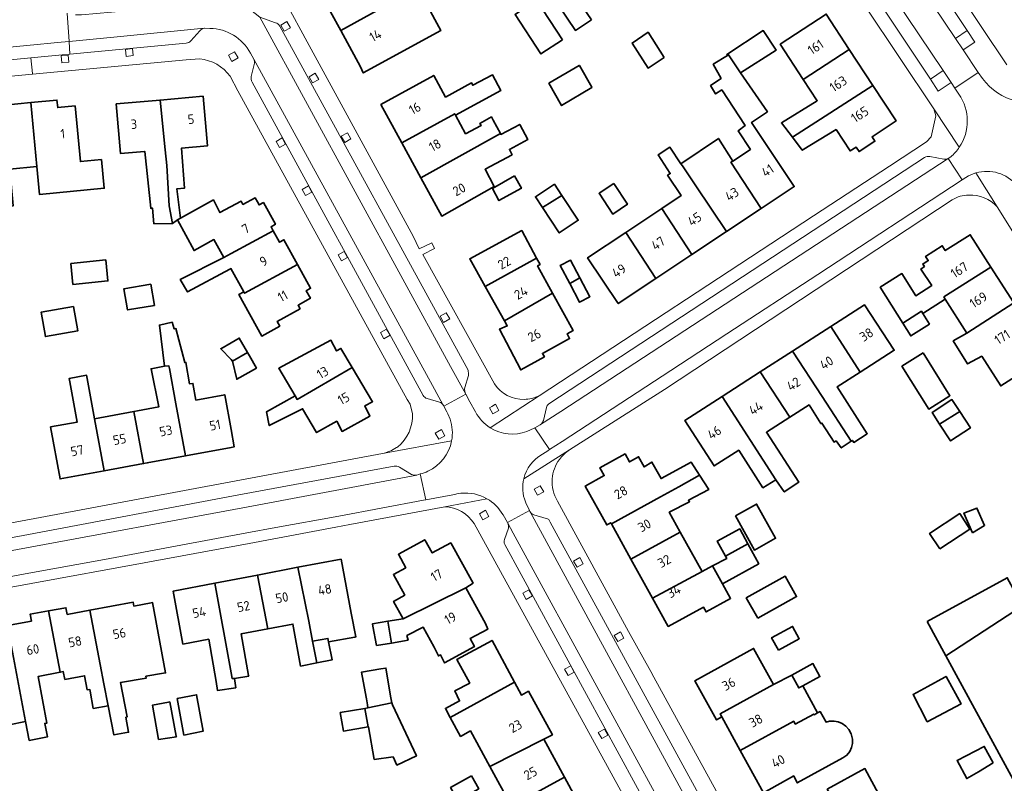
# Model space of a CAD drawing. Extents: x 152761 to 155748, y 459947 to 462743.
# Tile 190 of 256: x 154970 to 155110, y 461558 to 461667. Entities that reach past the tile are written whole.
import ezdxf
from ezdxf.enums import TextEntityAlignment as Align

# ---------------------------------------------------------------- set-up
doc = ezdxf.new("R2010")
doc.units = 0
doc.header["$LTSCALE"] = 0.75
for name, color, linetype, lineweight in [('B-RO-GR-GROENVOORZIENING-GV', 251, 'CONTINUOUS', 18), ('B-RO-OG-BEBOUWING-GV', 6, 'CONTINUOUS', 35), ('B-RO-OG-BEBOUWING-T18', 1, 'CONTINUOUS', 18), ('B-RO-VH-VERHARDING_ASFALT-GV', 251, 'CONTINUOUS', 18), ('B-RO-VH-VERHARDING_STRAATBAKSTEEN-GV', 251, 'CONTINUOUS', 18), ('B-RO-VH-VERHARDING_TEGEL-GV', 251, 'CONTINUOUS', 18)]:
    doc.layers.add(name, color=color, linetype=linetype, lineweight=lineweight)
doc.styles.add('NLCS-ISO-M200-T18', font='NLCS-ISO.ttf', dxfattribs={"height": 0.36})

msp = doc.modelspace()

# ---------------------------------------------------------------- linework, layer by layer
at = {"layer": 'B-RO-GR-GROENVOORZIENING-GV', "flags": 128}
for points in [[(155007.558, 461664.923), (155008.429, 461665.414), (155007.939, 461666.285), (155007.067, 461665.794)], [(155103.015, 461663.907), (155104.119, 461662.264), (155105.789, 461663.368), (155104.677, 461665.03)], [(154985.093, 461661.357), (154986.088, 461661.453), (154985.992, 461662.448), (154984.996, 461662.352)], [(155000.118, 461660.646), (155000.989, 461661.137), (155000.498, 461662.008), (154999.627, 461661.517)], [(154975.925, 461660.449), (154976.92, 461660.545), (154976.824, 461661.54), (154975.828, 461661.444)], [(155099.458, 461658.096), (155100.566, 461656.411), (155102.406, 461657.645), (155101.289, 461659.323)], [(155011.585, 461657.59), (155012.456, 461658.081), (155011.966, 461658.952), (155011.094, 461658.461)], [(155006.882, 461648.403), (155007.754, 461648.894), (155007.263, 461649.765), (155006.392, 461649.275)], [(155016.163, 461649.121), (155017.035, 461649.612), (155016.544, 461650.483), (155015.673, 461649.992)], [(155010.601, 461641.566), (155011.473, 461642.057), (155010.982, 461642.928), (155010.111, 461642.437)], [(155015.695, 461632.278), (155016.567, 461632.769), (155016.076, 461633.64), (155015.205, 461633.15)], [(155030.224, 461623.544), (155031.095, 461624.035), (155030.604, 461624.906), (155029.733, 461624.415)], [(155021.733, 461621.22), (155022.604, 461621.711), (155022.113, 461622.582), (155021.242, 461622.091)], [(155037.223, 461610.534), (155038.094, 461611.025), (155037.987, 461611.216), (155037.604, 461611.896), (155037.087, 461611.605), (155036.732, 461611.405)], [(155029.52, 461606.943), (155030.391, 461607.434), (155029.9, 461608.305), (155029.029, 461607.814)], [(155043.598, 461598.971), (155044.469, 461599.462), (155043.978, 461600.333), (155043.107, 461599.842)], [(155035.805, 461595.476), (155036.676, 461595.967), (155036.185, 461596.838), (155035.314, 461596.347)], [(155049.203, 461588.746), (155050.074, 461589.236), (155049.584, 461590.108), (155048.712, 461589.617)], [(155041.978, 461584.164), (155042.849, 461584.655), (155042.358, 461585.526), (155041.487, 461585.035)], [(155054.99, 461578.184), (155055.861, 461578.674), (155055.37, 461579.546), (155054.499, 461579.055)], [(155047.918, 461573.36), (155048.789, 461573.851), (155048.298, 461574.722), (155047.427, 461574.232)], [(155052.705, 461564.378), (155053.577, 461564.869), (155053.086, 461565.74), (155052.215, 461565.249)]]:
    msp.add_lwpolyline(points, close=True, dxfattribs=at)
at = {"layer": 'B-RO-OG-BEBOUWING-GV', "flags": 128}
for points in [[(155012.679, 461670.397), (155015.58, 461665.039), (155023.087, 461669.169), (155020.199, 461674.458)], [(155026.386, 461670.969), (155023.087, 461669.169), (155015.58, 461665.039), (155018.397, 461659.85), (155018.789, 461658.998), (155029.817, 461665.023), (155027.791, 461668.753), (155032.899, 461671.536), (155032.845, 461671.671), (155034.927, 461672.779), (155033.819, 461674.887), (155029.575, 461672.725)], [(155047.108, 461663.7), (155043.441, 461669.32), (155040.384, 461667.326), (155044.051, 461661.705)], [(155051.242, 461666.559), (155048.898, 461670.06), (155046.632, 461668.543), (155048.976, 461665.042)], [(155087.925, 461662.348), (155084.642, 461667.356), (155078.1, 461663.067), (155081.386, 461658.055)], [(155061.587, 461661.195), (155059.305, 461664.779), (155057.035, 461663.239), (155059.305, 461659.682)], [(155070.596, 461661.496), (155070.743, 461661.587), (155072.465, 461659.013), (155077.499, 461662.222), (155075.679, 461665.014), (155070.507, 461661.631)], [(155079.833, 461649.847), (155091.285, 461657.223), (155087.925, 461662.348), (155081.386, 461658.055), (155083.364, 461655.038), (155078.273, 461651.891)], [(155070.596, 461661.496), (155068.569, 461660.244), (155069.688, 461658.226), (155068.186, 461657.198), (155068.905, 461656.025), (155069.781, 461656.585), (155073.128, 461651.548), (155072.141, 461650.777), (155073.867, 461648.133), (155071.37, 461646.473), (155071.098, 461646.292), (155075.377, 461639.713), (155080.095, 461642.85), (155074.037, 461651.959), (155076.287, 461653.486), (155072.465, 461659.013), (155070.743, 461661.587)], [(155051.285, 461656.951), (155051.314, 461656.969), (155049.531, 461660.077), (155049.48, 461660.047), (155045.206, 461657.538), (155046.99, 461654.348)], [(155024.272, 461649.05), (155031.799, 461653.195), (155031.912, 461652.988), (155038.35, 461656.491), (155037.154, 461658.732), (155034.37, 461657.246), (155034.181, 461657.597), (155030.504, 461655.568), (155028.824, 461658.646), (155021.298, 461654.502)], [(155079.833, 461649.847), (155081.228, 461648.019), (155086.054, 461650.935), (155088.039, 461647.907), (155088.892, 461648.466), (155089.319, 461647.814), (155091.577, 461649.294), (155091.156, 461649.937), (155094.587, 461652.186), (155091.285, 461657.223)], [(154968.537, 461645.338), (154972.387, 461645.7), (154971.525, 461654.786), (154967.823, 461654.435), (154967.926, 461653.364), (154965.425, 461653.124), (154966.175, 461645.323), (154963.202, 461645.037), (154964.345, 461633.144), (154966.982, 461633.47), (154966.593, 461637.575), (154965.95, 461637.512), (154965.744, 461639.86), (154969.02, 461640.118)], [(154972.387, 461645.7), (154972.765, 461641.711), (154981.957, 461642.618), (154981.555, 461646.689), (154978.574, 461646.397), (154977.798, 461654.313), (154975.328, 461654.076), (154975.226, 461655.137), (154971.525, 461654.786)], [(154989.889, 461655.134), (154983.654, 461654.583), (154984.276, 461647.533), (154987.683, 461647.833), (154987.72, 461647.836), (154988.559, 461639.756), (154988.829, 461639.756), (154989.018, 461637.567), (154991.64, 461637.62), (154991.19, 461640.126), (154990.859, 461645.832), (154990.605, 461648.091)], [(154991.64, 461637.62), (154992.37, 461638.107), (154992.802, 461638.35), (154992.289, 461642.539), (154993.371, 461642.62), (154992.935, 461648.296), (154996.638, 461648.622), (154996.014, 461655.676), (154989.889, 461655.134), (154990.605, 461648.091), (154990.859, 461645.832), (154991.19, 461640.126)], [(155026.971, 461644.105), (155038.296, 461650.372), (155037.271, 461652.299), (155037.032, 461652.747), (155035.384, 461651.828), (155035.573, 461651.531), (155033.351, 461650.352), (155031.912, 461652.988), (155031.799, 461653.195), (155024.272, 461649.05)], [(155038.296, 461650.372), (155026.971, 461644.105), (155029.948, 461638.648), (155037.436, 461642.869), (155036.109, 461645.299), (155039.95, 461647.368), (155039.572, 461648.125), (155042.221, 461649.557), (155041.043, 461651.684), (155038.356, 461650.26)], [(155063.982, 461646.098), (155064.198, 461645.776), (155066.088, 461642.96), (155070.46, 461636.442), (155075.377, 461639.713), (155071.098, 461646.292), (155071.37, 461646.473), (155069.317, 461649.679)], [(155061.245, 461639.739), (155065.544, 461633.173), (155070.46, 461636.442), (155066.088, 461642.96), (155064.198, 461645.776), (155063.982, 461646.098), (155062.417, 461648.433), (155060.737, 461647.342), (155062.452, 461644.702), (155062.078, 461644.451), (155064.008, 461641.577)], [(155040.314, 461644.374), (155037.156, 461642.59), (155038.097, 461640.857), (155041.282, 461642.611)], [(155047.035, 461641.572), (155045.974, 461643.174), (155043.282, 461641.392), (155044.277, 461639.889)], [(155054.447, 461643.284), (155052.339, 461641.906), (155054.284, 461638.932), (155056.365, 461640.337)], [(154992.802, 461638.35), (154992.37, 461638.107), (154994.72, 461633.755), (154997.562, 461635.304), (154998.939, 461632.752), (155000, 461633.325), (155006.001, 461636.563), (155005.681, 461637.145), (155006.292, 461637.486), (155004.596, 461640.571), (155003.985, 461640.229), (155003.749, 461640.658), (155003.428, 461641.242), (155001.675, 461640.299), (155001.41, 461640.781), (154998.396, 461639.16), (154997.478, 461640.944)], [(155044.277, 461639.889), (155046.675, 461636.267), (155049.367, 461638.049), (155047.035, 461641.572)], [(155056.134, 461636.34), (155060.425, 461629.769), (155065.544, 461633.173), (155061.245, 461639.739)], [(155036.136, 461628.661), (155043.45, 461632.682), (155041.333, 461636.589), (155033.946, 461632.589)], [(155006.001, 461636.563), (155000, 461633.325), (154998.939, 461632.752), (154992.772, 461629.635), (154993.814, 461627.871), (154999.831, 461631.099), (154999.98, 461631.179), (155001.789, 461627.891), (155001.906, 461627.677), (155009.431, 461631.78), (155007.507, 461635.278), (155006.896, 461634.937)], [(155060.425, 461629.769), (155056.134, 461636.34), (155050.698, 461632.725), (155055.066, 461626.205)], [(155095.526, 461623.44), (155098.176, 461625.135), (155098.382, 461624.806), (155101.568, 461626.862), (155101.379, 461627.159), (155108.066, 461631.392), (155105.116, 461636.003), (155101.578, 461633.739), (155101.137, 461634.428), (155098.781, 461632.921), (155099.156, 461632.336), (155098.383, 461631.841), (155098.61, 461631.487), (155098.104, 461631.115), (155099.644, 461628.79), (155097.381, 461627.336), (155095.418, 461630.469), (155092.333, 461628.535)], [(154977.202, 461631.908), (154977.507, 461628.928), (154982.476, 461629.437), (154982.171, 461632.417)], [(155043.45, 461632.682), (155036.136, 461628.661), (155038.866, 461623.765), (155045.725, 461627.675), (155043.589, 461631.577), (155043.943, 461631.771)], [(155048.151, 461629.058), (155049.599, 461629.883), (155048.268, 461632.396), (155046.796, 461631.616)], [(155001.789, 461627.891), (155001.108, 461627.51), (155004.361, 461621.595), (155006.919, 461623.025), (155006.558, 461623.682), (155009.796, 461625.492), (155009.526, 461625.982), (155011.281, 461626.963), (155010.683, 461628.05), (155011.294, 461628.391), (155009.431, 461631.78), (155001.906, 461627.677)], [(155101.568, 461626.862), (155104.658, 461622.033), (155111.318, 461626.309), (155108.066, 461631.392), (155101.379, 461627.159)], [(155049.599, 461629.883), (155048.151, 461629.058), (155049.556, 461626.407), (155051.027, 461627.186)], [(154988.579, 461628.982), (154984.76, 461628.326), (154985.278, 461625.31), (154989.096, 461625.966)], [(155038.866, 461623.765), (155039.267, 461623.046), (155038.164, 461622.569), (155041.183, 461616.784), (155044.569, 461618.651), (155044.277, 461619.128), (155048.137, 461621.242), (155047.777, 461621.9), (155048.63, 461622.366), (155045.725, 461627.675)], [(154977.589, 461625.809), (154972.964, 461624.975), (154973.586, 461621.53), (154978.211, 461622.365)], [(155085.279, 461622.94), (155089.466, 461616.475), (155094.32, 461619.593), (155090.1, 461626.037)], [(155111.318, 461626.309), (155104.658, 461622.033), (155102.706, 461620.915), (155104.746, 461617.651), (155106.771, 461618.73), (155109.473, 461614.508), (155114.829, 461617.923), (155113.475, 461619.961), (155114.826, 461620.826)], [(155098.382, 461624.806), (155098.176, 461625.135), (155095.526, 461623.44), (155096.666, 461621.622), (155099.331, 461623.292)], [(154990.522, 461617.322), (154991.158, 461617.353), (154991.224, 461617), (154992.156, 461611.985), (154993.532, 461604.587), (155000, 461605.783), (155000.453, 461605.867), (155000, 461608.317), (154999.085, 461613.267), (154994.997, 461612.511), (154994.575, 461614.862), (154994.089, 461614.808), (154993.576, 461617.862), (154993.414, 461617.835), (154992.144, 461622.673), (154991.901, 461622.619), (154991.604, 461623.565), (154989.793, 461623.16)], [(155085.279, 461622.94), (155079.85, 461619.454), (155084.058, 461613.002), (155088.198, 461606.656), (155088.372, 461606.774), (155088.562, 461606.477), (155090.481, 461607.72), (155086.185, 461614.368), (155089.466, 461616.475)], [(155002.334, 461619.241), (155001.148, 461621.305), (155000, 461620.645), (154998.523, 461619.796), (155000, 461618.263), (155000.205, 461618.05)], [(155017.229, 461617.151), (155015.625, 461619.851), (155014.999, 461619.48), (155014.181, 461621.004), (155006.772, 461617.025), (155009.086, 461613.091), (155009.383, 461612.585)], [(155000.205, 461618.05), (155000.809, 461615.462), (155003.587, 461617.059), (155002.598, 461618.781), (155002.334, 461619.241)], [(155088.198, 461606.656), (155084.058, 461613.002), (155079.85, 461619.454), (155075.251, 461616.5), (155079.483, 461610.063), (155082.213, 461611.816), (155083.859, 461609.154), (155084.022, 461609.235), (155085.751, 461606.532), (155086.048, 461606.694), (155086.778, 461605.694)], [(155098.418, 461619.197), (155095.4, 461617.301), (155099.225, 461611.21), (155102.244, 461613.106)], [(154990.522, 461617.322), (154988.603, 461616.944), (154989.698, 461611.53), (154986.698, 461610.975), (154986.18, 461610.879), (154987.555, 461603.483), (154988.066, 461603.577), (154993.532, 461604.587), (154992.156, 461611.985), (154991.224, 461617), (154991.158, 461617.353)], [(155009.086, 461613.091), (155005.046, 461610.837), (155005.427, 461608.87), (155010.154, 461611.275), (155012.145, 461607.889), (155015.033, 461609.498), (155015.775, 461608.055), (155019.725, 461610.19), (155019.016, 461611.668), (155020.13, 461612.267), (155017.229, 461617.151), (155009.383, 461612.585)], [(154980.575, 461609.842), (154979.526, 461615.546), (154979.437, 461616.028), (154976.964, 461615.574), (154977.053, 461615.092), (154978.102, 461609.384), (154974.309, 461608.682), (154975.676, 461601.286), (154981.935, 461602.443)], [(155075.251, 461616.5), (155069.83, 461613.018), (155077.475, 461601.163), (155078.669, 461599.441), (155080.763, 461600.838), (155076.144, 461607.918), (155079.483, 461610.063)], [(155077.475, 461601.163), (155069.83, 461613.018), (155064.538, 461609.619), (155068.701, 461603.138), (155072.191, 461605.379), (155075.634, 461600.032)], [(155103.642, 461610.867), (155102.526, 461612.58), (155099.689, 461610.732), (155100.754, 461609.097)], [(154987.555, 461603.483), (154986.18, 461610.879), (154980.575, 461609.842), (154981.935, 461602.443)], [(155100.754, 461609.097), (155102.324, 461606.688), (155105.161, 461608.536), (155103.642, 461610.867)], [(155054.086, 461594.925), (155061.083, 461598.766), (155063.677, 461600.191), (155066.636, 461601.815), (155065.422, 461603.695), (155061.152, 461601.344), (155059.855, 461603.696), (155058.741, 461602.996), (155057.943, 461604.436), (155056.653, 461603.722), (155056.025, 461604.856), (155052.454, 461602.878), (155053.068, 461601.769), (155050.371, 461600.275), (155053.43, 461594.75), (155054.006, 461595.069)], [(155066.636, 461601.815), (155063.677, 461600.191), (155061.083, 461598.766), (155054.086, 461594.925), (155056.866, 461589.905), (155063.882, 461593.712), (155062.313, 461596.545), (155065.205, 461598.046), (155065.043, 461598.262), (155067.935, 461599.802)], [(155071.724, 461596.052), (155074.434, 461591.187), (155077.442, 461592.862), (155074.732, 461597.727)], [(155100.793, 461591.353), (155105.072, 461594.16), (155103.63, 461596.358), (155099.351, 461593.552)], [(155105.451, 461593.647), (155107.161, 461594.695), (155106.082, 461597.144), (155104.228, 461596.43)], [(155056.866, 461589.905), (155059.95, 461584.338), (155066.981, 461588.115), (155063.882, 461593.712)], [(155073.503, 461592.059), (155072.341, 461594.198), (155069.149, 461592.465), (155070.311, 461590.325)], [(155024.486, 461581.425), (155033.369, 461585.816), (155034.413, 461586.492), (155031.237, 461592.188), (155028.598, 461590.766), (155027.544, 461592.649), (155023.795, 461590.596), (155024.83, 461588.668), (155023.085, 461587.705), (155024.695, 461584.773), (155023.117, 461583.874)], [(155070.311, 461590.325), (155070.488, 461590), (155068.488, 461588.925), (155069.891, 461586.393), (155075.034, 461589.242), (155073.503, 461592.059)], [(155015.642, 461589.91), (155009.495, 461588.732), (155011.056, 461581.076), (155011.584, 461578.224), (155013.773, 461578.629), (155013.867, 461578.126), (155017.583, 461578.821), (155017.714, 461578.846), (155017.085, 461582.205)], [(154997.688, 461586.469), (155000, 461573.74), (155000.147, 461572.933), (155000.476, 461572.929), (155002.509, 461573.267), (155002.489, 461573.377), (155001.434, 461579.276), (155005.236, 461579.987), (155003.734, 461587.627)], [(155003.734, 461587.627), (155005.236, 461579.987), (155008.798, 461580.654), (155009.883, 461574.682), (155012.166, 461575.135), (155011.584, 461578.224), (155011.056, 461581.076), (155009.495, 461588.732)], [(155059.95, 461584.338), (155062.174, 461580.322), (155067.163, 461583.085), (155067.553, 461582.382), (155071.042, 461584.314), (155069.891, 461586.393), (155068.488, 461588.925), (155066.981, 461588.115)], [(155000.476, 461572.929), (155000.147, 461572.933), (155000, 461573.74), (154997.688, 461586.469), (154991.732, 461585.327), (154993.137, 461577.825), (154996.826, 461578.517), (154997.85, 461572.497), (154998.07, 461571.2), (155000.665, 461571.605)], [(155074.894, 461581.481), (155080.429, 461584.569), (155078.813, 461587.465), (155073.278, 461584.377)], [(155098.98, 461581.045), (155101.637, 461576.163), (155112.565, 461583.255), (155110.388, 461587.254)], [(155022.295, 461581.06), (155022.832, 461577.969), (155025.18, 461578.376), (155025.012, 461579.061), (155027.333, 461580.207), (155028.89, 461577.392), (155029.471, 461576.138), (155029.768, 461576.3), (155030.363, 461575.138), (155034.606, 461577.462), (155033.985, 461578.597), (155036.499, 461579.921), (155036.16, 461580.749), (155033.369, 461585.816), (155024.486, 461581.425)], [(154988.626, 461583.689), (154986.169, 461583.212), (154986.07, 461583.762), (154979.902, 461582.622), (154981.37, 461574.923), (154981.901, 461572.163), (154982.502, 461569.049), (154982.52, 461569.052), (154983.33, 461564.917), (154985.411, 461565.295), (154985.033, 461567.43), (154985.222, 461567.484), (154984.25, 461572.349), (154987.926, 461572.997), (154987.872, 461573.24), (154990.377, 461573.673), (154990.683, 461573.726), (154988.819, 461583.726)], [(155112.565, 461583.255), (155101.637, 461576.163), (155112.406, 461556.38), (155120.285, 461541.906), (155120.53, 461542.039), (155123.353, 461543.576), (155131.077, 461547.781), (155134.078, 461549.414), (155134.073, 461549.423), (155131.219, 461554.667), (155122.745, 461550.056), (155117.448, 461559.787), (155117.325, 461559.719), (155116.078, 461562.01), (155123.319, 461565.994), (155118.611, 461574.609), (155118.293, 461574.436), (155112.755, 461583.359)], [(154968.183, 461580.454), (154970.766, 461566.818), (154971.274, 461564.135), (154973.864, 461564.627), (154973.501, 461566.536), (154973.793, 461566.592), (154972.535, 461573.204), (154975.701, 461573.82), (154974.042, 461582.54), (154971.4, 461582.071), (154971.583, 461581.083)], [(154982.502, 461569.049), (154981.901, 461572.163), (154981.37, 461574.923), (154979.902, 461582.622), (154976.681, 461582.026), (154976.505, 461582.977), (154974.042, 461582.54), (154975.701, 461573.82), (154976.116, 461573.901), (154976.352, 461572.791), (154979.151, 461573.319), (154979.536, 461571.297), (154979.915, 461571.352), (154979.952, 461571.14), (154980.384, 461568.674)], [(155020.685, 461577.596), (155022.832, 461577.969), (155022.295, 461581.06), (155020.092, 461580.693), (155020.159, 461580.342)], [(154970.766, 461566.818), (154968.183, 461580.454), (154962.219, 461579.352), (154963.601, 461571.872), (154967.124, 461572.522), (154967.817, 461568.68), (154967.979, 461568.707), (154968.438, 461566.356)], [(155077.832, 461576.968), (155080.808, 461578.576), (155079.857, 461580.336), (155076.881, 461578.728)], [(155011.584, 461578.224), (155012.166, 461575.135), (155014.347, 461575.567), (155013.867, 461578.126), (155013.773, 461578.629)], [(155031.169, 461567.387), (155040.316, 461572.39), (155037.122, 461578.344), (155032.122, 461575.643), (155033.932, 461572.264), (155031.797, 461571.156), (155032.499, 461569.751), (155030.472, 461568.67)], [(155069.78, 461567.456), (155069.541, 461567.89), (155077.147, 461572.06), (155074.305, 461577.214), (155065.966, 461572.615), (155069.036, 461567.046)], [(155081.317, 461571.89), (155083.746, 461573.21), (155082.745, 461575.051), (155079.743, 461573.42), (155080.744, 461571.578)], [(155019.431, 461568.759), (155019.467, 461568.767), (155022.839, 461569.484), (155022.71, 461570.185), (155022.004, 461574.403), (155021.304, 461574.288), (155018.544, 461573.836), (155018.652, 461573.323), (155019.246, 461570.052), (155019.373, 461569.168)], [(155036.788, 461560.423), (155044.499, 461564.325), (155045.689, 461564.935), (155042.277, 461571.111), (155041.289, 461570.577), (155040.316, 461572.39), (155031.169, 461567.387), (155032.633, 461564.697), (155034.043, 461565.488)], [(155069.78, 461567.456), (155072.407, 461562.692), (155080.017, 461566.855), (155080.238, 461566.455), (155082.873, 461567.863), (155082.927, 461567.782), (155083.414, 461568.033), (155081.317, 461571.89), (155080.744, 461571.578), (155079.743, 461573.42), (155077.147, 461572.06), (155069.541, 461567.89)], [(155101.526, 461573.121), (155099.081, 461571.801), (155096.997, 461570.676), (155098.949, 461566.875), (155099.023, 461566.784), (155103.834, 461569.323), (155101.7, 461573.216)], [(154991.096, 461569.565), (154988.807, 461569.129), (154989.67, 461564.274), (154992.206, 461564.647), (154992.186, 461564.754), (154991.263, 461569.597)], [(154992.313, 461570.1), (154993.276, 461564.876), (154996.03, 461565.448), (154995.078, 461570.61)], [(155019.505, 461566.042), (155019.527, 461566.045), (155020.367, 461561.431), (155023.029, 461561.781), (155023.569, 461560.619), (155026.353, 461561.916), (155022.951, 461569.169), (155022.839, 461569.484), (155019.467, 461568.767), (155019.431, 461568.759), (155019.432, 461568.749), (155019.039, 461568.665)], [(155019.505, 461566.042), (155019.039, 461568.665), (155015.516, 461568.08), (155015.975, 461565.458)], [(155080.017, 461566.855), (155072.407, 461562.692), (155075.712, 461556.697), (155080.023, 461559.074), (155080.52, 461558.08), (155087.007, 461561.646), (155087.574, 461562.024), (155087.98, 461562.538), (155088.25, 461563.105), (155088.386, 461563.673), (155088.386, 461564.322), (155088.17, 461565.078), (155087.872, 461565.673), (155087.44, 461566.16), (155086.927, 461566.511), (155086.359, 461566.754), (155085.765, 461566.863), (155085.116, 461566.863), (155084.629, 461566.728), (155083.765, 461568.214), (155083.414, 461568.033), (155082.927, 461567.782), (155082.873, 461567.863), (155080.238, 461566.455)], [(155044.499, 461564.325), (155036.788, 461560.423), (155039.855, 461554.764), (155047.42, 461558.909)], [(155108.409, 461560.941), (155107.118, 461563.276), (155103.253, 461561.276), (155104.631, 461558.708), (155106.307, 461559.681)], [(155089.091, 461550.186), (155087.481, 461553.148), (155092.431, 461555.914), (155090.135, 461560.131), (155084.783, 461557.186), (155085.706, 461555.569), (155078.541, 461551.637), (155081.593, 461546.075)], [(155034.187, 461559.106), (155031.208, 461557.433), (155032.24, 461555.594), (155035.219, 461557.267)], [(155035.416, 461545.508), (155035.387, 461545.562), (155050.256, 461553.651), (155047.42, 461558.909), (155039.855, 461554.764), (155041.69, 461551.379), (155039.358, 461550.217), (155036.2, 461548.454), (155036.065, 461548.67), (155033.413, 461546.903), (155033.929, 461544.617)]]:
    msp.add_lwpolyline(points, close=True, dxfattribs=at)
at = {"layer": 'B-RO-VH-VERHARDING_ASFALT-GV', "flags": 128}
for points in [[(155002.757, 461661.811), (155003.238, 461660.97), (155028.051, 461615.632), (155030.121, 461611.849), (155030.194, 461611.716), (155030.24, 461611.637), (155033.383, 461613.323), (155031.211, 461617.296), (155004.073, 461666.925), (155000.998, 461669.331), (154982.97, 461667.637), (154978.739, 461667.239), (154978.702, 461667.236), (154977.868, 461667.255)], [(154964.531, 461666.412), (154964.881, 461662.323), (154966.005, 461662.431), (154975.813, 461663.377), (154976.95, 461663.487), (154976.67, 461667.506)], [(154976.67, 461667.506), (154976.95, 461663.487), (154983.307, 461664.1), (154996.163, 461665.341), (154996.23, 461665.347), (154996.99, 461665.326)], [(155034.758, 461610.807), (155033.956, 461612.274), (155033.383, 461613.323), (155030.24, 461611.637), (155030.703, 461610.847), (155030.829, 461610.544), (155031.142, 461609.794)], [(155044.27, 461604.803), (155045.035, 461605.296), (155045.293, 461605.462), (155043.173, 461608.563), (155043.081, 461608.513), (155042.067, 461608.047)], [(155026.908, 461602.005), (155027.671, 461598.322), (155031.536, 461599.021)], [(155038.628, 461596.251), (155038.672, 461596.174), (155039.286, 461595.113), (155042.434, 461596.793), (155041.924, 461597.891), (155041.846, 461598.057)], [(155066.013, 461543.595), (155070.186, 461545.836), (155042.514, 461596.624), (155042.505, 461596.641), (155042.434, 461596.793), (155039.286, 461595.113), (155039.354, 461594.996), (155040.123, 461593.588), (155065.076, 461547.904), (155065.116, 461547.832), (155065.231, 461547.597)]]:
    msp.add_lwpolyline(points, dxfattribs=at)
at = {"layer": 'B-RO-VH-VERHARDING_ASFALT-GV'}
for points in [[(154996.99, 461665.326, -0.2710516), (155002.757, 461661.811)], [(155036.84, 461608.563, -0.1322115), (155034.758, 461610.807)], [(155031.142, 461609.794, -0.1308291), (155031.361, 461606.714)], [(155042.067, 461608.047, -0.2350889), (155036.84, 461608.563)], [(155031.361, 461606.714, -0.2410022), (155027.994, 461602.39)], [(155041.623, 461601.32, -0.2096905), (155044.27, 461604.803)], [(155027.994, 461602.39, -0.0473144), (155026.908, 461602.005)], [(155041.846, 461598.057, -0.1535556), (155041.623, 461601.32)], [(155031.536, 461599.021, -0.0486692), (155032.685, 461599.255)], [(155032.685, 461599.255, -0.1574758), (155036.387, 461598.474)], [(155036.387, 461598.474, -0.1308241), (155038.628, 461596.251)]]:
    msp.add_lwpolyline(points, format="xyb", dxfattribs=at)
at = {"layer": 'B-RO-VH-VERHARDING_ASFALT-GV', "flags": 128}
for points in [[(155043.997, 461609.015), (155043.949, 461608.984), (155043.173, 461608.563), (155045.293, 461605.462), (155047.105, 461606.63), (155062.545, 461616.717), (155070.496, 461621.894), (155083.435, 461630.351), (155103.997, 461643.813), (155102.005, 461646.855), (155046.881, 461610.9)], [(154925.205, 461582.997), (154925.883, 461579.469), (154928.253, 461579.918), (154944.402, 461582.919), (154954.73, 461584.798), (154970.706, 461587.797), (154982.011, 461589.855), (154992.855, 461591.865), (155002.216, 461593.634), (155006.358, 461594.394), (155015.303, 461596.02), (155027.355, 461598.265), (155027.671, 461598.322), (155026.908, 461602.005), (155026.416, 461601.85), (155024.122, 461601.416), (155001.644, 461597.161), (154970.874, 461591.486)]]:
    msp.add_lwpolyline(points, close=True, dxfattribs=at)
at = {"layer": 'B-RO-VH-VERHARDING_STRAATBAKSTEEN-GV', "flags": 128}
for points in [[(155093.345, 461671.173), (155094.442, 461669.525), (155101.289, 461659.323), (155102.406, 461657.645), (155102.953, 461656.824), (155106.265, 461659.072), (155104.119, 461662.264), (155103.015, 461663.907), (155096.87, 461673.089), (155091.245, 461681.427), (155084.972, 461690.805), (155084.344, 461691.746), (155081.035, 461689.519), (155084.587, 461684.211), (155085.712, 461682.541), (155088.642, 461678.166)], [(155096.87, 461673.089), (155103.015, 461663.907), (155104.677, 461665.03), (155098.574, 461674.207)], [(155101.289, 461659.323), (155094.442, 461669.525), (155092.644, 461668.347), (155099.458, 461658.096)], [(154975.967, 461661.563), (154977.076, 461661.668), (154976.95, 461663.487), (154975.813, 461663.377), (154966.005, 461662.431), (154964.881, 461662.323), (154965.035, 461660.527), (154966.145, 461660.632), (154971.53, 461661.142)]]:
    msp.add_lwpolyline(points, close=True, dxfattribs=at)
for points in [[(155006.311, 461666.14), (155004.073, 461666.925), (155031.211, 461617.296), (155033.383, 461613.323)], [(154996.163, 461665.341), (154983.307, 461664.1), (154976.95, 461663.487), (154977.076, 461661.668), (154993.591, 461663.234)], [(154994.289, 461663.574), (154995.562, 461664.962)], [(155033.691, 461616.745), (155006.908, 461665.641)], [(155003.312, 461660.389), (155002.869, 461658.507)], [(155030.121, 461611.849), (155028.051, 461615.632), (155003.238, 461660.97)], [(155106.852, 461658.198), (155106.265, 461659.072), (155102.953, 461656.824), (155103.524, 461655.965)], [(155002.971, 461657.691), (155027.304, 461613.169)], [(155043.997, 461609.015), (155046.881, 461610.9), (155102.005, 461646.855)], [(155098.64, 461646.979), (155045.32, 461612.053)], [(155101.357, 461646.746), (155099.389, 461647.1)], [(155102.343, 461647.072), (155102.005, 461646.855), (155103.997, 461643.813), (155104.521, 461644.156)], [(155033.24, 461614.276), (155033.75, 461615.985)], [(155027.879, 461612.715), (155029.62, 461612.185)], [(155044.838, 461611.457), (155044.418, 461609.61)], [(155023.21, 461603.089), (155001.115, 461599.019), (154970.418, 461593.239), (154927.517, 461585.293)], [(155025.666, 461601.939), (155023.937, 461602.965)], [(154925.205, 461582.997), (154970.874, 461591.486), (155001.644, 461597.161), (155024.122, 461601.416), (155026.416, 461601.85)], [(155042.514, 461596.624), (155070.186, 461545.836), (155071.848, 461546.729), (155045.378, 461595.168)], [(155044.81, 461595.691), (155043.033, 461596.199)], [(155065.076, 461547.904), (155040.123, 461593.588), (155039.354, 461594.996)], [(155039.444, 461594.273), (155038.901, 461592.694)], [(155038.93, 461591.972), (155062.161, 461549.349)]]:
    msp.add_lwpolyline(points, dxfattribs=at)
at = {"layer": 'B-RO-VH-VERHARDING_STRAATBAKSTEEN-GV'}
for points in [[(155006.908, 461665.641, 0.2154013), (155006.311, 461666.14)], [(154995.562, 461664.962, -0.2182624), (154996.163, 461665.341)], [(154993.591, 461663.234, 0.238466), (154994.289, 461663.574)], [(155003.238, 461660.97, -0.1103382), (155003.312, 461660.389)], [(155002.869, 461658.507, 0.1960784), (155002.971, 461657.691)], [(155117.385, 461655.364, -0.3400557), (155106.852, 461658.198)], [(155103.524, 461655.965, -0.308846), (155103.567, 461648.437)], [(155103.567, 461648.437, -0.069123), (155102.343, 461647.072)], [(155099.389, 461647.1, 0.217764), (155098.64, 461646.979)], [(155102.005, 461646.855, -0.1741287), (155101.357, 461646.746)], [(155105.935, 461644.792, -0.2977572), (155111.729, 461643.021)], [(155104.521, 461644.156, -0.0704624), (155105.935, 461644.792)], [(155033.75, 461615.985, 0.0856233), (155033.691, 461616.745)], [(155033.383, 461613.323, -0.1667095), (155033.24, 461614.276)], [(155027.304, 461613.169, 0.152636), (155027.879, 461612.715)], [(155029.62, 461612.185, -0.19494), (155030.121, 461611.849)], [(155045.32, 461612.053, 0.1911155), (155044.838, 461611.457)], [(155044.418, 461609.61, -0.1770301), (155043.997, 461609.015)], [(155023.937, 461602.965, 0.2008476), (155023.21, 461603.089)], [(155026.416, 461601.85, -0.1294097), (155025.666, 461601.939)], [(155043.033, 461596.199, -0.1906859), (155042.514, 461596.624)], [(155039.354, 461594.996, -0.1493024), (155039.444, 461594.273)], [(155045.378, 461595.168, 0.2759158), (155044.81, 461595.691)], [(155038.901, 461592.694, 0.2534989), (155038.93, 461591.972)]]:
    msp.add_lwpolyline(points, format="xyb", dxfattribs=at)
at = {"layer": 'B-RO-VH-VERHARDING_TEGEL-GV', "flags": 128}
for points in [[(155103.524, 461655.965), (155102.953, 461656.824), (155102.406, 461657.645), (155100.566, 461656.411), (155099.458, 461658.096), (155092.644, 461668.347), (155091.57, 461669.993), (155086.928, 461676.964), (155083.976, 461681.387), (155082.852, 461683.033), (155076.018, 461693.263), (155074.897, 461694.938), (155070.786, 461701.095), (155067.852, 461705.454), (155066.725, 461707.125), (155060.962, 461715.756), (155059.491, 461717.917), (155058.361, 461719.563), (155056.582, 461722.153), (155053.461, 461726.355), (155049.983, 461731.075), (155048.822, 461732.643), (155041.832, 461742.098)], [(155053.793, 461739.662), (155058.539, 461733.185), (155063.155, 461726.892), (155064.281, 461725.285), (155067.323, 461720.893), (155068.449, 461719.233), (155073.536, 461711.694), (155076.484, 461707.265), (155077.595, 461705.602), (155085.574, 461693.63), (155086.691, 461691.954), (155092.947, 461682.581), (155098.574, 461674.207), (155104.677, 461665.03), (155105.789, 461663.368), (155104.119, 461662.264), (155106.265, 461659.072), (155106.852, 461658.198)], [(155056.886, 461718.262), (155065.597, 461705.31), (155081.251, 461681.912), (155090.188, 461668.485), (155099.937, 461653.894), (155103.567, 461648.437)], [(155110.324, 461660.146), (155095.448, 461682.404), (155086.069, 461696.45)], [(154999.143, 461670.711), (155000.998, 461669.331), (155004.073, 461666.925), (155006.311, 461666.14)], [(155037.449, 461614.79), (155027.286, 461633.206), (155028.947, 461634.038), (155028.562, 461634.852), (155026.754, 461633.996), (155025.89, 461635.821), (155010.8, 461663.425), (155007.826, 461668.919), (155007.635, 461669.273)], [(154995.562, 461664.962), (154994.289, 461663.574)], [(154996.99, 461665.326), (154996.23, 461665.347), (154996.163, 461665.341)], [(155006.908, 461665.641), (155033.691, 461616.745)], [(154993.591, 461663.234), (154977.076, 461661.668), (154975.967, 461661.563), (154971.53, 461661.142), (154971.732, 461658.909), (154971.74, 461658.815), (154993.609, 461660.863), (154995.533, 461660.997)], [(155003.238, 461660.97), (155002.757, 461661.811)], [(154946.671, 461656.389), (154949.124, 461656.697), (154971.74, 461658.815), (154971.732, 461658.909), (154971.53, 461661.142), (154966.145, 461660.632), (154965.035, 461660.527), (154948.801, 461658.988)], [(155002.869, 461658.507), (155003.312, 461660.389)], [(154999.85, 461658.517), (155000.973, 461656.471), (155025.024, 461612.595), (155025.46, 461611.926), (155025.774, 461610.568)], [(155027.304, 461613.169), (155002.971, 461657.691)], [(155103.567, 461648.437), (155099.937, 461653.894), (155100.211, 461652.892), (155099.584, 461649.898), (155098.895, 461649.193), (155093.633, 461645.746), (155082.816, 461638.676), (155043.807, 461613.126), (155036.84, 461608.563)], [(155045.32, 461612.053), (155098.64, 461646.979)], [(155099.389, 461647.1), (155101.357, 461646.746)], [(155102.005, 461646.855), (155102.343, 461647.072)], [(155104.521, 461644.156), (155103.997, 461643.813), (155083.435, 461630.351), (155070.496, 461621.894), (155062.545, 461616.717), (155047.105, 461606.63), (155045.293, 461605.462), (155045.035, 461605.296)], [(155105.935, 461644.792), (155108.937, 461639.985), (155114.49, 461631.095), (155140.198, 461589.92), (155156.952, 461563.094), (155158.543, 461560.546), (155159.775, 461558.575)], [(155108.937, 461639.985), (155105.935, 461644.792)], [(155041.623, 461601.32), (155048.133, 461605.45), (155061.633, 461614.014), (155102.558, 461640.96)], [(155033.75, 461615.985), (155033.24, 461614.276)], [(155033.383, 461613.323), (155033.956, 461612.274), (155034.758, 461610.807)], [(155036.84, 461608.563), (155043.807, 461613.126)], [(155029.62, 461612.185), (155027.879, 461612.715)], [(155031.142, 461609.794), (155030.829, 461610.544), (155030.703, 461610.847), (155030.24, 461611.637), (155030.194, 461611.716), (155030.121, 461611.849)], [(155044.418, 461609.61), (155044.838, 461611.457)], [(155042.067, 461608.047), (155043.081, 461608.513), (155043.173, 461608.563), (155043.949, 461608.984), (155043.997, 461609.015)], [(155031.361, 461606.714), (155021.527, 461604.884), (154999.964, 461600.872), (154929.674, 461587.773)], [(155021.527, 461604.884), (155031.361, 461606.714)], [(155023.685, 461605.826), (155023.54, 461605.738)], [(155048.133, 461605.45), (155041.623, 461601.32)], [(155045.035, 461605.296), (155044.27, 461604.803)], [(154927.517, 461585.293), (154970.418, 461593.239), (155001.115, 461599.019), (155023.21, 461603.089)], [(155023.937, 461602.965), (155025.666, 461601.939)], [(155026.416, 461601.85), (155026.908, 461602.005)], [(155031.536, 461599.021), (155027.671, 461598.322), (155027.355, 461598.265), (155015.303, 461596.02), (155006.358, 461594.394), (155002.216, 461593.634), (154992.855, 461591.865), (154982.011, 461589.855), (154970.706, 461587.797), (154954.73, 461584.798), (154944.402, 461582.919), (154928.253, 461579.918), (154925.883, 461579.469), (154919.061, 461578.177), (154917.67, 461574.799)], [(154926.247, 461578.101), (154934.809, 461579.676), (154935.911, 461579.878), (154957.857, 461583.914), (154959.103, 461584.143), (154971.577, 461586.437), (154987.63, 461589.382), (154988.909, 461589.617), (155002.568, 461592.123), (155014.897, 461594.438), (155016.865, 461594.808), (155030.387, 461597.347), (155036.387, 461598.474)], [(155036.387, 461598.474), (155030.387, 461597.347)], [(155041.846, 461598.057), (155041.924, 461597.891), (155042.434, 461596.793), (155042.505, 461596.641), (155042.514, 461596.624)], [(155060.137, 461573.093), (155059.704, 461573.917), (155056.537, 461579.605), (155046.411, 461598.126)], [(155039.354, 461594.996), (155039.286, 461595.113), (155038.672, 461596.174), (155038.628, 461596.251)], [(155043.033, 461596.199), (155044.81, 461595.691)], [(155034.559, 461594.944), (155059.431, 461549.734), (155059.617, 461549.276), (155064.761, 461539.727)], [(155045.378, 461595.168), (155071.848, 461546.729), (155072.348, 461545.814), (155078.052, 461535.376), (155078.598, 461534.377), (155082.801, 461526.654), (155082.48, 461523.731)], [(155038.901, 461592.694), (155039.444, 461594.273)], [(155062.161, 461549.349), (155038.93, 461591.972)], [(155086.797, 461524.432), (155081.365, 461534.432), (155060.137, 461573.093)]]:
    msp.add_lwpolyline(points, dxfattribs=at)
at = {"layer": 'B-RO-VH-VERHARDING_TEGEL-GV'}
for points in [[(155006.311, 461666.14, -0.2154013), (155006.908, 461665.641)], [(154996.163, 461665.341, 0.2182624), (154995.562, 461664.962)], [(155002.757, 461661.811, 0.2710516), (154996.99, 461665.326)], [(154994.289, 461663.574, -0.238466), (154993.591, 461663.234)], [(154995.533, 461660.997, -0.2167465), (154999.85, 461658.517)], [(155003.312, 461660.389, 0.1103382), (155003.238, 461660.97)], [(155002.971, 461657.691, -0.1960784), (155002.869, 461658.507)], [(155106.852, 461658.198, 0.3400557), (155117.385, 461655.364)], [(155103.567, 461648.437, 0.308846), (155103.524, 461655.965)], [(155102.343, 461647.072, 0.069123), (155103.567, 461648.437)], [(155098.64, 461646.979, -0.217764), (155099.389, 461647.1)], [(155101.357, 461646.746, 0.1741287), (155102.005, 461646.855)], [(155111.729, 461643.021, 0.2977572), (155105.935, 461644.792)], [(155105.935, 461644.792, 0.0704624), (155104.521, 461644.156)], [(155102.558, 461640.96, -0.1528089), (155104.909, 461641.615)], [(155104.909, 461641.615, -0.2277765), (155108.937, 461639.985)], [(155033.691, 461616.745, -0.0856233), (155033.75, 461615.985)], [(155033.24, 461614.276, 0.1667095), (155033.383, 461613.323)], [(155041.667, 461612.605, -0.2528933), (155037.449, 461614.79)], [(155027.879, 461612.715, -0.152636), (155027.304, 461613.169)], [(155043.807, 461613.126, -0.1116622), (155041.667, 461612.605)], [(155030.121, 461611.849, 0.19494), (155029.62, 461612.185)], [(155044.838, 461611.457, -0.1911155), (155045.32, 461612.053)], [(155025.774, 461610.568, -0.2410743), (155023.685, 461605.826)], [(155034.758, 461610.807, 0.1322115), (155036.84, 461608.563)], [(155031.361, 461606.714, 0.1308291), (155031.142, 461609.794)], [(155043.997, 461609.015, 0.1770301), (155044.418, 461609.61)], [(155036.84, 461608.563, 0.2350889), (155042.067, 461608.047)], [(155027.994, 461602.39, 0.2410022), (155031.361, 461606.714)], [(155023.54, 461605.738, -0.0674364), (155021.527, 461604.884)], [(155044.27, 461604.803, 0.2096905), (155041.623, 461601.32)], [(155046.692, 461604.057, -0.089429), (155048.133, 461605.45)], [(155023.21, 461603.089, -0.2008476), (155023.937, 461602.965)], [(155045.655, 461601.303, -0.1326018), (155046.692, 461604.057)], [(155025.666, 461601.939, 0.1294097), (155026.416, 461601.85)], [(155026.908, 461602.005, 0.0473144), (155027.994, 461602.39)], [(155041.623, 461601.32, 0.1535556), (155041.846, 461598.057)], [(155046.411, 461598.126, -0.1554534), (155045.655, 461601.303)], [(155032.685, 461599.255, 0.0486692), (155031.536, 461599.021)], [(155036.387, 461598.474, 0.1574758), (155032.685, 461599.255)], [(155038.628, 461596.251, 0.1308241), (155036.387, 461598.474)], [(155030.387, 461597.347, -0.2437104), (155034.559, 461594.944)], [(155042.514, 461596.624, 0.1906859), (155043.033, 461596.199)], [(155039.444, 461594.273, 0.1493024), (155039.354, 461594.996)], [(155044.81, 461595.691, -0.2759158), (155045.378, 461595.168)], [(155038.93, 461591.972, -0.2534989), (155038.901, 461592.694)]]:
    msp.add_lwpolyline(points, format="xyb", dxfattribs=at)
at = {"layer": 'B-RO-VH-VERHARDING_TEGEL-GV', "flags": 128}
for points in [[(155007.558, 461664.923), (155007.067, 461665.794), (155007.939, 461666.285), (155008.429, 461665.414)], [(154985.093, 461661.357), (154984.996, 461662.352), (154985.992, 461662.448), (154986.088, 461661.453)], [(155000.118, 461660.646), (154999.627, 461661.517), (155000.498, 461662.008), (155000.989, 461661.137)], [(154975.925, 461660.449), (154975.828, 461661.444), (154976.824, 461661.54), (154976.92, 461660.545)], [(155011.585, 461657.59), (155011.094, 461658.461), (155011.966, 461658.952), (155012.456, 461658.081)], [(155006.882, 461648.403), (155006.392, 461649.275), (155007.263, 461649.765), (155007.754, 461648.894)], [(155016.163, 461649.121), (155015.673, 461649.992), (155016.544, 461650.483), (155017.035, 461649.612)], [(155010.601, 461641.566), (155010.111, 461642.437), (155010.982, 461642.928), (155011.473, 461642.057)], [(155015.695, 461632.278), (155015.205, 461633.15), (155016.076, 461633.64), (155016.567, 461632.769)], [(155030.224, 461623.544), (155029.733, 461624.415), (155030.604, 461624.906), (155031.095, 461624.035)], [(155021.733, 461621.22), (155021.242, 461622.091), (155022.113, 461622.582), (155022.604, 461621.711)], [(155037.987, 461611.216), (155038.094, 461611.025), (155037.223, 461610.534), (155036.732, 461611.405), (155037.087, 461611.605), (155037.604, 461611.896)], [(155029.52, 461606.943), (155029.029, 461607.814), (155029.9, 461608.305), (155030.391, 461607.434)], [(155043.598, 461598.971), (155043.107, 461599.842), (155043.978, 461600.333), (155044.469, 461599.462)], [(155035.805, 461595.476), (155035.314, 461596.347), (155036.185, 461596.838), (155036.676, 461595.967)], [(155049.203, 461588.746), (155048.712, 461589.617), (155049.584, 461590.108), (155050.074, 461589.236)], [(155041.978, 461584.164), (155041.487, 461585.035), (155042.358, 461585.526), (155042.849, 461584.655)], [(155054.99, 461578.184), (155054.499, 461579.055), (155055.37, 461579.546), (155055.861, 461578.674)], [(155047.918, 461573.36), (155047.427, 461574.232), (155048.298, 461574.722), (155048.789, 461573.851)], [(155052.705, 461564.378), (155052.215, 461565.249), (155053.086, 461565.74), (155053.577, 461564.869)]]:
    msp.add_lwpolyline(points, close=True, dxfattribs=at)

# ---------------------------------------------------------------- texts
at = {"layer": 'B-RO-OG-BEBOUWING-T18', "style": 'NLCS-ISO-M200-T18'}
for s, rotation, p in [('14', 28.5, (155020.519, 461664.325)), ('161', 33.2, (155083.141, 461662.674)), ('163', 33.2, (155086.353, 461657.451)), ('16', 28.6, (155026.142, 461653.975)), ('165', 33.2, (155089.422, 461653.093)), ('3', 5, (154986.172, 461651.715)), ('5', 5, (154994.293, 461652.431)), ('1', 5.7, (154976.058, 461650.353)), ('18', 28.6, (155029, 461648.737)), ('41', 33.6, (155076.303, 461645.132)), ('20', 28.6, (155032.437, 461642.439)), ('43', 33.6, (155071.232, 461641.759)), ('45', 33.6, (155065.918, 461638.226)), ('7', 28.8, (155002.072, 461636.859)), ('47', 33.6, (155060.738, 461634.781)), ('9', 28.8, (155004.611, 461632.244)), ('22', 29.2, (155038.848, 461632.012)), ('167', 32.6, (155103.573, 461630.993)), ('49', 33.6, (155055.165, 461630.892)), ('11', 28.8, (155007.34, 461627.281)), ('24', 29.2, (155041.226, 461627.747)), ('169', 32.6, (155106.29, 461626.746)), ('26', 27.6, (155043.126, 461621.707)), ('38', 32.7, (155090.368, 461621.809)), ('171', 32.6, (155109.677, 461621.451)), ('40', 32.7, (155084.685, 461617.805)), ('13', 30.7, (155013.016, 461616.411)), ('42', 32.7, (155079.994, 461614.793)), ('15', 28.4, (155016.002, 461612.724)), ('44', 32.7, (155074.635, 461611.35)), ('53', 10.5, (154990.714, 461608.134)), ('51', 10.5, (154997.717, 461608.946)), ('46', 32.7, (155068.728, 461607.909)), ('55', 10.5, (154984.131, 461606.917)), ('57', 10.5, (154978.093, 461605.314)), ('28', 28.9, (155055.437, 461599.383)), ('30', 28.9, (155058.795, 461594.679)), ('32', 29, (155061.601, 461589.612)), ('17', 29.2, (155029.22, 461587.592)), ('48', 10.6, (155013.32, 461585.57)), ('34', 28.9, (155062.972, 461585.337)), ('50', 10.6, (155007.228, 461584.43)), ('52', 10.8, (155001.765, 461583.177)), ('54', 10.6, (154995.456, 461582.33)), ('19', 28.9, (155031.182, 461581.513)), ('58', 10.5, (154977.805, 461578.166)), ('56', 10.5, (154984.108, 461579.332)), ('60', 10.5, (154971.79, 461577.053)), ('36', 28.9, (155070.784, 461572.16)), ('38', 28.9, (155074.632, 461566.941)), ('23', 28.9, (155040.447, 461566.152)), ('40', 28.9, (155077.813, 461561.171)), ('25', 28.4, (155042.577, 461559.461))]:
    msp.add_text(s, height=1.35, rotation=rotation, dxfattribs=at).set_placement(p, align=Align.MIDDLE)

doc.saveas('drawing.dxf')
